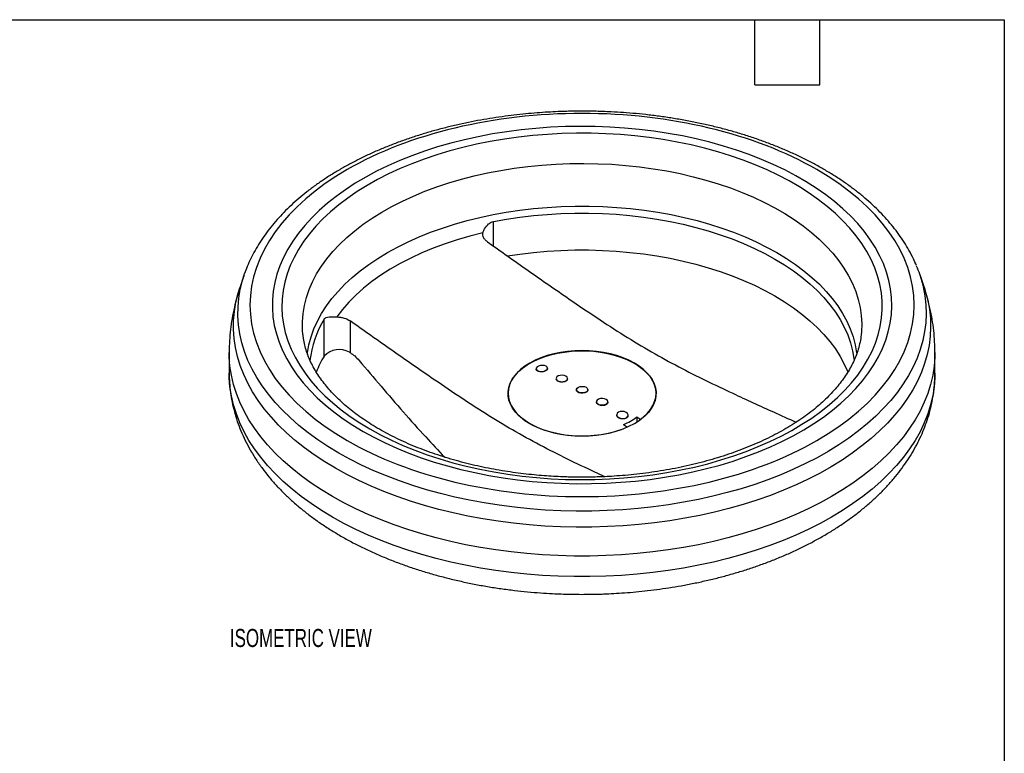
# Model space of a CAD drawing. Header units: millimetres. Extents: x 8 to 341, y 8 to 262.
# Tile 3 of 3: x 197 to 341, y 154 to 262. Entities that reach past the tile are written whole.
import ezdxf

# ---------------------------------------------------------------- set-up
doc = ezdxf.new("R2010")
doc.units = ezdxf.units.MM
doc.header["$LTSCALE"] = 1.25
doc.layers.add('TEXT', color=140, linetype='Continuous', lineweight=25)
doc.styles.add('SLDTEXTSTYLE0', font='TXT', dxfattribs={"width": 0.7})

msp = doc.modelspace()

# ---------------------------------------------------------------- linework, layer by layer
for p, q in [((266.500367, 228.781635), (266.500367, 232.350481)), ((230.006876, 224.530459), (229.369946, 222.62464)), ((230.006876, 224.530459), (230.074717, 224.729709)), ((329.605428, 222.62464), (328.968498, 224.530459)), ((241.734877, 212.656485), (241.734877, 218.053667)), ((245.530007, 217.800349), (245.530007, 213.161029)), ((227.82102, 213.168182), (227.82102, 210.149037)), ((331.154354, 210.149037), (331.154354, 213.168182)), ((272.751846, 210.781357), (272.756459, 210.717811)), ((274.418614, 210.84038), (274.414139, 210.90202)), ((275.708075, 209.363974), (275.708075, 209.280537)), ((277.374742, 209.322657), (277.374742, 209.363974)), ((278.654354, 207.731169), (278.654354, 207.67439)), ((280.32102, 207.67439), (280.32102, 207.731169)), ((281.600632, 205.962274), (281.600632, 205.920751)), ((283.267299, 205.878624), (283.267299, 205.962274)), ((284.561651, 204.090091), (284.557183, 204.033692)), ((286.218492, 203.90015), (286.223111, 203.958456)), ((287.505505, 203.731608), (287.505505, 202.994699))]:
    msp.add_line(p, q)
at = {"flags": 128}
for points in [[(247.419085, 201.616171), (248.993489, 200.749867), (250.638031, 199.928135), (252.348927, 199.152866), (254.122244, 198.425843), (255.953902, 197.748738), (257.839689, 197.123108), (259.775267, 196.550392), (261.756183, 196.031908), (263.777883, 195.568848), (265.835716, 195.162277), (267.924949, 194.81313), (270.040777, 194.52221), (272.178333, 194.290187), (274.3327, 194.117594), (276.498924, 194.004828), (278.672023, 193.952148), (280.846997, 193.959676), (283.018845, 194.027394), (285.182571, 194.155147), (287.333199, 194.34264), (289.465782, 194.589443), (291.575415, 194.894987), (293.657246, 195.25857), (295.706486, 195.679357), (297.718423, 196.156378), (299.688428, 196.688536), (301.611971, 197.274609), (303.484627, 197.913247), (305.30209, 198.602982), (307.060179, 199.342228), (308.75485, 200.129284), (310.382206, 200.96234), (311.938503, 201.83948), (313.420162, 202.758686), (314.823776, 203.717844), (316.146115, 204.714749), (317.384139, 205.747107), (318.535, 206.812543), (319.596051, 207.908608), (320.564851, 209.03278), (321.439173, 210.182474), (322.217004, 211.355045), (322.896557, 212.547796), (323.476268, 213.757984), (323.954804, 214.982826), (324.331065, 216.219504), (324.604183, 217.465174), (324.773533, 218.716971), (324.838724, 219.972015), (324.799606, 221.227421), (324.656269, 222.4803), (324.409042, 223.727771), (324.058496, 224.966964), (323.605435, 226.195031), (323.050901, 227.409145), (322.396171, 228.606514), (321.64275, 229.784385), (320.792371, 230.940048), (319.84699, 232.070845), (318.808781, 233.174176), (317.680133, 234.247502), (316.463641, 235.288355), (315.162102, 236.294341), (313.778512, 237.263146), (312.316051, 238.192542), (310.778084, 239.080392), (309.168149, 239.924652), (307.489947, 240.723382), (305.747339, 241.474744), (303.944333, 242.17701), (302.085076, 242.828565), (300.173844, 243.42791), (298.215034, 243.973667), (296.21315, 244.46458), (294.172797, 244.899521), (292.098667, 245.277489), (289.995532, 245.597614), (287.868229, 245.859161), (285.72165, 246.061527), (283.560733, 246.204248), (281.390448, 246.286994), (279.215786, 246.309577), (277.041749, 246.271943), (274.873339, 246.174179), (272.715541, 246.016511), (270.57332, 245.799301), (268.451602, 245.523048), (266.355267, 245.188388), (264.289138, 244.79609), (262.257965, 244.347058), (260.266422, 243.842323), (258.319087, 243.283046), (256.420442, 242.670515), (254.574852, 242.006137), (252.786562, 241.291441), (251.059685, 240.52807), (249.398194, 239.717782), (247.80591, 238.862438), (246.286494, 237.964006), (244.843443, 237.024554), (243.480074, 236.046241), (242.199525, 235.031318), (241.004739, 233.982119), (239.898465, 232.901058), (238.883247, 231.79062), (237.961421, 230.65336), (237.135107, 229.491894), (236.406205, 228.308893), (235.776392, 227.107077), (235.247116, 225.889212), (234.819595, 224.658098), (234.494812, 223.416567), (234.273515, 222.167475), (234.156211, 220.913694), (234.143171, 219.658107), (234.234424, 218.403604), (234.429762, 217.15307), (234.728735, 215.90938), (235.130654, 214.675395), (235.634596, 213.453954), (236.239402, 212.247866), (236.94368, 211.059904), (237.745811, 209.892801), (238.643949, 208.749242), (239.636029, 207.631857), (240.719769, 206.543216), (241.892677, 205.485822), (243.152054, 204.462108), (244.495005, 203.474428), (245.91844, 202.525055), (247.419085, 201.616171)], [(248.402509, 201.983648), (249.952837, 201.131227), (251.573219, 200.323391), (253.25981, 199.562056), (255.008612, 198.849029), (256.815475, 198.186001), (258.676113, 197.574545), (260.586115, 197.01611), (262.540949, 196.512021), (264.535979, 196.063474), (266.566473, 195.671533), (268.627614, 195.337127), (270.714515, 195.06105), (272.822224, 194.843956), (274.945743, 194.686361), (277.080035, 194.588638), (279.220038, 194.551018), (281.360675, 194.573592), (283.49687, 194.656306), (285.623556, 194.798963), (287.735688, 195.001224), (289.828257, 195.262612), (291.896299, 195.582504), (293.934909, 195.960143), (295.939252, 196.394633), (297.904574, 196.884944), (299.826213, 197.429911), (301.699611, 198.028244), (303.520325, 198.678522), (305.284036, 199.379203), (306.986561, 200.128625), (308.623862, 200.925011), (310.192055, 201.766472), (311.68742, 202.651011), (313.106412, 203.576532), (314.445663, 204.540838), (315.701998, 205.541643), (316.872437, 206.576572), (317.954203, 207.643171), (318.944731, 208.73891), (319.841671, 209.86119), (320.642896, 211.007349), (321.346505, 212.174669), (321.95083, 213.36038), (322.454437, 214.561671), (322.856132, 215.775692), (323.154961, 216.999564), (323.350217, 218.230383), (323.441435, 219.465231), (323.4284, 220.701178), (323.311142, 221.935293), (323.08994, 223.164648), (322.765319, 224.386329), (322.338047, 225.597436), (321.809139, 226.795098), (321.17985, 227.976474), (320.451671, 229.138761), (319.62633, 230.279203), (318.705785, 231.395095), (317.692219, 232.48379), (316.588035, 233.542706), (315.395854, 234.569331), (314.118503, 235.561231), (312.759011, 236.516051), (311.320603, 237.431529), (309.806692, 238.305491), (308.220866, 239.135866), (306.566889, 239.920684), (304.848683, 240.658084), (303.070324, 241.346315), (301.236029, 241.983746), (299.350149, 242.568866), (297.417158, 243.100285), (295.44164, 243.576744), (293.428282, 243.997113), (291.381857, 244.360394), (289.307221, 244.665726), (287.209294, 244.912385), (285.093053, 245.099785), (282.963516, 245.227482), (280.825734, 245.295173), (278.684779, 245.302698), (276.545729, 245.250039), (274.413656, 245.137321), (272.293619, 244.96481), (270.190644, 244.732917), (268.109722, 244.442191), (266.055787, 244.093321), (264.033711, 243.687136), (262.04829, 243.224599), (260.104233, 242.706806), (258.206151, 242.134987), (256.358548, 241.510497), (254.565803, 240.834817), (252.832171, 240.10955), (251.161763, 239.336416), (249.558541, 238.51725), (248.026307, 237.653994), (246.568696, 236.748695), (245.189166, 235.803502), (243.890988, 234.820655), (242.677241, 233.802486), (241.550804, 232.751411), (240.51435, 231.669921), (239.570336, 230.560582), (238.721002, 229.426026), (237.968361, 228.268944), (237.3142, 227.092079), (236.76007, 225.898224), (236.307285, 224.69021), (235.956919, 223.470902), (235.709804, 222.243192), (235.566524, 221.009993), (235.527421, 219.774229), (235.592587, 218.538832), (235.761867, 217.306731), (236.034859, 216.08085), (236.410918, 214.864095), (236.889149, 213.659353), (237.468419, 212.469482), (238.147355, 211.297303), (238.924345, 210.145596), (239.797547, 209.017095), (240.76489, 207.914474), (241.824079, 206.84035), (242.972601, 205.79727), (244.207734, 204.787709), (245.526546, 203.81406), (246.925911, 202.878634), (248.402509, 201.983648)], [(238.623326, 215.757729), (238.562814, 216.498726), (238.549884, 217.686707), (238.640366, 218.873563), (238.834032, 220.056295), (239.130393, 221.231916), (239.5287, 222.397456), (240.027947, 223.549971), (240.626872, 224.68655), (241.323964, 225.80432), (242.11746, 226.90046), (243.005356, 227.972199), (243.985411, 229.016831), (245.055146, 230.031717), (246.211862, 231.014292), (247.452635, 231.962076), (248.774332, 232.872673), (250.173613, 233.743784), (251.646944, 234.573207), (253.190603, 235.358849), (254.800691, 236.098724), (256.47314, 236.790963), (258.203726, 237.433817), (259.988077, 238.025663), (261.821686, 238.565006), (263.699921, 239.050483), (265.618037, 239.480868), (267.571189, 239.855074), (269.554443, 240.172154), (271.562789, 240.431309), (273.591154, 240.631884), (275.634415, 240.773372), (277.687409, 240.855416), (279.744951, 240.877808), (281.801843, 240.840492), (283.852889, 240.743562), (285.892908, 240.587263), (287.916747, 240.37199), (289.919294, 240.098286), (291.895489, 239.766843), (293.840342, 239.378499), (295.748938, 238.934233), (297.616457, 238.43517), (299.438181, 237.882568), (301.209508, 237.277824), (302.925964, 236.622466), (304.583213, 235.91815), (306.177069, 235.166654), (307.703505, 234.369876), (309.158665, 233.52983), (310.538874, 232.648637), (311.840645, 231.728524), (313.060689, 230.771814), (314.195925, 229.780925), (315.243485, 228.75836), (316.200723, 227.706701), (317.065221, 226.628605), (317.834794, 225.526796), (318.507499, 224.404057), (319.081637, 223.263223), (319.555757, 222.107178), (319.928662, 220.93884), (320.199409, 219.761162), (320.367315, 218.577119), (320.431956, 217.3897), (320.393167, 216.201907), (320.354499, 215.780405)], [(239.262241, 212.902814), (239.289533, 213.123566), (239.496175, 214.296657), (239.805474, 215.462201), (240.216638, 216.617205), (240.728609, 217.758705), (241.340074, 218.883769), (242.049464, 219.989512), (242.854957, 221.073093), (243.754485, 222.131731), (244.745741, 223.162709), (245.826178, 224.16338), (246.993024, 225.131176), (248.243283, 226.063612), (249.573747, 226.958295), (250.980999, 227.812928), (252.461427, 228.625318), (254.011231, 229.393378), (255.626433, 230.115137), (257.302886, 230.788743), (259.036288, 231.412466), (260.822188, 231.984706), (262.656002, 232.503993), (264.533023, 232.968994), (266.448432, 233.378516), (268.397312, 233.731507), (270.374662, 234.027062), (272.375404, 234.264421), (274.394404, 234.442976), (276.426478, 234.562268), (278.46641, 234.62199), (280.508964, 234.62199), (282.548896, 234.562268), (284.58097, 234.442976), (286.59997, 234.264421), (288.600712, 234.027062), (290.578062, 233.731507), (292.526942, 233.378516), (294.442351, 232.968994), (296.319372, 232.503993), (298.153186, 231.984706), (299.939086, 231.412466), (301.672487, 230.788743), (303.348941, 230.115137), (304.964143, 229.393378), (306.513947, 228.625318), (307.994375, 227.812928), (309.401627, 226.958295), (310.73209, 226.063612), (311.98235, 225.131176), (313.149196, 224.16338), (314.229633, 223.162709), (315.220889, 222.131731), (316.120417, 221.073093), (316.92591, 219.989512), (317.6353, 218.883769), (318.246765, 217.758705), (318.758736, 216.617205), (319.169899, 215.462201), (319.479199, 214.296657), (319.685841, 213.123566), (319.709825, 212.931232)], [(266.500367, 232.350481), (268.432616, 232.702817), (270.393343, 232.998103), (272.377497, 233.235577), (274.379967, 233.414628), (276.395596, 233.534794), (278.419189, 233.595767), (280.445536, 233.597388), (282.469414, 233.539654), (284.485612, 233.422714), (286.488935, 233.246869), (288.474222, 233.012571), (290.436359, 232.720425), (292.370292, 232.371183), (294.271039, 231.965744), (296.133703, 231.505153), (297.953486, 230.990597), (299.7257, 230.423401), (301.44578, 229.805026), (303.109295, 229.137065), (304.711959, 228.421239), (306.249644, 227.659391), (307.718389, 226.853486), (309.11441, 226.005597), (310.434112, 225.11791), (311.674093, 224.192712), (312.831161, 223.232385), (313.902334, 222.239404), (314.884853, 221.216327), (315.776187, 220.165789), (316.57404, 219.090496), (317.276357, 217.993218), (317.881328, 216.876782), (318.387395, 215.744064), (318.793255, 214.597982), (319.097861, 213.441489), (319.300429, 212.277563), (319.330111, 212.031029)], [(264.971531, 230.718395), (263.074291, 230.24092), (261.223967, 229.705593), (259.425847, 229.113943), (257.68507, 228.467661), (256.006614, 227.768595), (254.395275, 227.018742), (252.85566, 226.220247), (251.392169, 225.375392), (250.008985, 224.48659), (248.710062, 223.556384), (247.499112, 222.587432), (246.379598, 221.582504), (245.354719, 220.544471), (244.427404, 219.476301), (243.600304, 218.381048)], [(268.583415, 227.330536), (270.393343, 227.600921), (272.377497, 227.838395), (274.379968, 228.017445), (276.395596, 228.137612), (278.41919, 228.198584), (280.445536, 228.200206), (282.469415, 228.142472), (284.485612, 228.025532), (286.488935, 227.849687), (288.474222, 227.615389), (290.43636, 227.323243), (292.370293, 226.974001), (294.271039, 226.568562), (296.133703, 226.107971), (297.953486, 225.593415), (299.7257, 225.026219), (301.44578, 224.407843), (303.109295, 223.739883), (304.711959, 223.024056), (306.249644, 222.262209), (307.718389, 221.456303), (309.114411, 220.608415), (310.434112, 219.720728), (311.674093, 218.79553), (312.831161, 217.835203), (313.902334, 216.842222), (314.884853, 215.819145), (315.776187, 214.768606), (316.57404, 213.693313), (317.276357, 212.596036), (317.881328, 211.4796), (318.387395, 210.346882), (318.418427, 210.268718)], [(243.854245, 198.448691), (242.280461, 199.399241), (240.78269, 200.389875), (239.363991, 201.418567), (238.027263, 202.483218), (236.775235, 203.581651), (235.610467, 204.711622), (234.535337, 205.870823), (233.552043, 207.056887), (232.662592, 208.267389), (231.868803, 209.499857), (231.172296, 210.751773), (230.574494, 212.020579), (230.07662, 213.303683), (229.679689, 214.598465), (229.384513, 215.902278), (229.191695, 217.212459), (229.101629, 218.526332), (229.114499, 219.841213), (229.230279, 221.154414), (229.448731, 222.463254), (229.76941, 223.765059), (230.006876, 224.530459)], [(243.395561, 196.207141), (241.80152, 197.169927), (240.284469, 198.173312), (238.847508, 199.215247), (237.493573, 200.293601), (236.225429, 201.406174), (235.045668, 202.55069), (233.956699, 203.724813), (232.960747, 204.926144), (232.059847, 206.152228), (231.255839, 207.40056), (230.550367, 208.668591), (229.94487, 209.95373), (229.440587, 211.253351), (229.038547, 212.564799), (228.739572, 213.885395), (228.544272, 215.212442), (228.453046, 216.543227), (228.466082, 217.875033), (228.583352, 219.205139), (228.804616, 220.530826), (229.129423, 221.849388), (229.369946, 222.62464)], [(329.605428, 222.62464), (329.748644, 222.177599), (330.099241, 220.86124), (330.346442, 219.537081), (330.489741, 218.207825), (330.528846, 216.87619), (330.463676, 215.544894), (330.294366, 214.216658), (330.021261, 212.894196), (329.644918, 211.580208), (329.166107, 210.277381), (328.585806, 208.988374), (327.9052, 207.715822), (327.12568, 206.462324), (326.248838, 205.230441), (325.276466, 204.02269), (324.210551, 202.841538), (323.053268, 201.689398), (321.806984, 200.568624), (320.474244, 199.481506), (319.057771, 198.430264), (317.560458, 197.417046), (315.985365, 196.443922), (314.33571, 195.51288), (312.614861, 194.625823), (310.826336, 193.784561), (308.973788, 192.990815), (307.061001, 192.246206), (305.091884, 191.552254), (303.070458, 190.910377), (301.000855, 190.321888), (298.887301, 189.787987), (296.734115, 189.309766), (294.545696, 188.888202), (292.326514, 188.524156), (290.081102, 188.218372), (287.81405, 187.971474), (285.529986, 187.783967), (283.233579, 187.656234), (280.929519, 187.588536), (278.622514, 187.58101), (276.317276, 187.633674), (274.018515, 187.746418), (271.730927, 187.919013), (269.459186, 188.151105), (267.207933, 188.442222), (264.981766, 188.791768), (262.785234, 189.199028), (260.622824, 189.663172), (258.498954, 190.18325), (256.417963, 190.758201), (254.384102, 191.386849), (252.401526, 192.067911), (250.474286, 192.799995), (248.606318, 193.581605), (246.80144, 194.411145), (245.063337, 195.28692), (243.395561, 196.207141)], [(329.30202, 223.416563), (329.456035, 222.789469), (329.700094, 221.482138), (329.841572, 220.169776), (329.88018, 218.855063), (329.815839, 217.540686), (329.64868, 216.229331), (329.379046, 214.923675), (329.007486, 213.626387), (328.53476, 212.340116), (327.961834, 211.067491), (327.289877, 209.811112), (326.520264, 208.573544), (325.654566, 207.357317), (324.694551, 206.164915), (323.642182, 204.998774), (322.499607, 203.861276), (321.269162, 202.754745), (319.953359, 201.681443), (318.554887, 200.643561), (317.076604, 199.643219), (315.521528, 198.682463), (313.892837, 197.763253), (312.193859, 196.887469), (310.428063, 196.056899), (308.599058, 195.27324), (306.710581, 194.538094), (304.766488, 193.852961), (302.770752, 193.219242), (300.727451, 192.638231), (298.640758, 192.111116), (296.514936, 191.638973), (294.354328, 191.222766), (292.163349, 190.863347), (289.946474, 190.561449), (287.708232, 190.317689), (285.453197, 190.132565), (283.185974, 190.006455), (280.911196, 189.939617), (278.633509, 189.932187), (276.357568, 189.984181), (274.088021, 190.095492), (271.829505, 190.265894), (269.586635, 190.495037), (267.363992, 190.782454), (265.166117, 191.127557), (262.9975, 191.529642), (260.862572, 191.987887), (258.765694, 192.501356), (256.711149, 193.069), (254.703136, 193.689659), (252.745756, 194.362065), (250.843008, 195.084845), (248.99878, 195.856522), (247.216839, 196.67552), (245.500825, 197.540165), (243.854245, 198.448691)], [(271.827363, 202.778207), (272.615093, 202.366049), (273.469009, 202.000448), (274.380889, 201.684926), (275.34195, 201.422521), (276.342936, 201.21576), (277.374208, 201.066635), (278.425835, 200.976582), (279.487687, 200.946467), (280.549539, 200.976582), (281.601165, 201.066635), (282.632438, 201.21576), (283.633424, 201.422521), (284.594485, 201.684926), (285.506364, 202.000448), (286.360281, 202.366049), (287.14801, 202.778207), (287.861967, 203.232954), (288.495274, 203.725909), (289.041834, 204.252326), (289.496382, 204.807134), (289.854541, 205.384992), (290.112861, 205.980332), (290.268855, 206.587423), (290.32102, 207.200418), (290.268855, 207.813412), (290.112861, 208.420503), (289.854541, 209.015844), (289.496382, 209.593701), (289.041834, 210.148509), (288.495274, 210.674926), (287.861967, 211.167882), (287.14801, 211.622628), (286.360281, 212.034786), (285.506364, 212.400387), (284.594485, 212.715909), (283.633424, 212.978314), (282.632438, 213.185075), (281.601165, 213.3342), (280.549539, 213.424253), (279.487687, 213.454368), (278.425835, 213.424253), (277.374208, 213.3342), (276.342936, 213.185075), (275.34195, 212.978314), (274.380889, 212.715909), (273.469009, 212.400387), (272.615093, 212.034786), (271.827363, 211.622628), (271.113407, 211.167882), (270.480099, 210.674926), (269.93354, 210.148509), (269.478992, 209.593701), (269.120833, 209.015844), (268.862513, 208.420503), (268.706519, 207.813412), (268.654354, 207.200418), (268.706519, 206.587423), (268.862513, 205.980332), (269.120833, 205.384992), (269.478992, 204.807134), (269.93354, 204.252326), (270.480099, 203.725909), (271.113407, 203.232954), (271.827363, 202.778207)], [(286.113786, 202.218668), (285.235791, 201.865384), (284.301697, 201.563836), (283.320621, 201.316965), (282.302137, 201.127182), (281.256186, 200.996339), (280.192975, 200.925712), (279.122881, 200.915992), (278.056347, 200.967272), (277.003782, 201.079052), (275.975459, 201.250242), (274.981414, 201.47917), (274.031347, 201.763603), (273.134532, 202.100764), (272.29972, 202.487364), (271.535059, 202.919628), (270.848012, 203.393339), (270.245283, 203.903872), (269.732756, 204.446247), (269.315432, 205.015168), (268.997384, 205.605085), (268.781716, 206.210239), (268.670533, 206.824724), (268.66492, 207.442545), (268.764932, 208.05767), (268.969592, 208.664096), (269.276903, 209.255906), (269.683867, 209.827324), (270.186511, 210.372772), (270.77993, 210.886927), (271.458332, 211.364772), (272.215097, 211.801643), (273.042838, 212.193276), (273.933478, 212.53585), (274.878324, 212.82602), (275.868155, 213.060955), (276.893311, 213.238362), (277.943787, 213.35651), (279.00933, 213.414245), (280.079542, 213.411005), (281.143978, 213.34682), (282.192249, 213.222318), (283.214125, 213.038713), (284.199633, 212.797797), (285.139154, 212.501921), (286.023521, 212.153973), (286.8441, 211.757349), (287.592885, 211.31592), (288.262568, 210.833994), (288.846611, 210.316273), (289.339317, 209.767811), (289.735875, 209.193961), (290.032417, 208.600323), (290.226047, 207.99269), (290.314876, 207.376993), (290.298038, 206.759241), (290.175695, 206.145462), (289.949044, 205.541647), (289.620294, 204.953689), (289.192656, 204.387326), (288.670302, 203.848085), (288.05833, 203.341229)], [(242.953837, 192.077639), (241.351539, 193.0451), (239.826042, 194.053085), (238.380419, 195.099566), (237.01758, 196.182435), (235.74027, 197.29951), (234.551062, 198.448544), (233.45235, 199.62722), (232.446347, 200.833166), (231.535079, 202.063953), (230.720382, 203.317103), (230.003895, 204.590092), (229.387062, 205.880355), (228.871125, 207.185296), (228.457123, 208.502285), (228.145889, 209.82867), (227.938052, 211.161781), (227.834028, 212.498932), (227.82102, 213.168443)], [(331.154354, 213.16806), (331.141346, 212.498932), (331.037322, 211.161781), (330.829484, 209.82867), (330.518251, 208.502285), (330.104249, 207.185296), (329.588312, 205.880355), (328.971479, 204.590092), (328.254992, 203.317103), (327.440295, 202.063953), (326.529027, 200.833166), (325.523024, 199.62722), (324.424312, 198.448544), (323.235104, 197.29951), (321.957794, 196.182435), (320.594955, 195.099566), (319.149332, 194.053085), (317.623835, 193.0451), (316.021537, 192.077639), (314.345665, 191.152652), (312.599594, 190.272002), (310.786839, 189.437461), (308.911052, 188.650711), (306.976011, 187.913336), (304.985612, 187.226821), (302.943863, 186.592548), (300.854876, 186.011795), (298.722859, 185.485731), (296.552105, 185.015416), (294.346986, 184.601797), (292.111941, 184.245707), (289.851473, 183.947863), (287.570134, 183.708864), (285.272518, 183.529193), (282.963252, 183.409211), (280.646987, 183.34916), (278.328387, 183.34916), (276.012122, 183.409211), (273.702856, 183.529193), (271.40524, 183.708864), (269.1239, 183.947863), (266.863433, 184.245707), (264.628388, 184.601797), (262.423269, 185.015416), (260.252515, 185.485731), (258.120498, 186.011795), (256.031511, 186.592548), (253.989762, 187.226821), (251.999363, 187.913336), (250.064321, 188.650711), (248.188535, 189.437461), (246.37578, 190.272002), (244.629709, 191.152652), (242.953837, 192.077639)], [(274.170006, 210.562118), (274.34323, 210.703881), (274.41378, 210.864255), (274.372127, 211.021581), (274.223898, 211.154612), (273.98911, 211.245381), (273.699474, 211.281629), (273.394107, 211.258461), (273.11425, 211.179005), (272.897699, 211.053993), (272.773701, 210.900308), (272.759002, 210.738706), (272.855588, 210.591012), (273.050414, 210.477174), (273.317167, 210.412566), (273.619822, 210.405912), (273.917503, 210.458113), (274.170006, 210.562118)], [(242.953837, 189.058494), (241.351539, 190.025955), (239.826042, 191.03394), (238.380419, 192.080421), (237.01758, 193.16329), (235.74027, 194.280366), (234.551062, 195.429399), (233.45235, 196.608075), (232.446347, 197.814021), (231.535079, 199.044809), (230.720382, 200.297958), (230.003895, 201.570947), (229.387062, 202.86121), (228.871125, 204.166151), (228.457123, 205.48314), (228.145889, 206.809525), (227.938052, 208.142636), (227.834028, 209.479788), (227.82102, 210.149037)], [(331.154354, 210.149037), (331.141346, 209.479788), (331.037322, 208.142636), (330.829484, 206.809525), (330.518251, 205.48314), (330.104249, 204.166151), (329.588312, 202.86121), (328.971479, 201.570947), (328.254992, 200.297958), (327.440295, 199.044809), (326.529027, 197.814021), (325.523024, 196.608075), (324.424312, 195.429399), (323.235104, 194.280366), (321.957794, 193.16329), (320.594955, 192.080421), (319.149332, 191.03394), (317.623835, 190.025955), (316.021537, 189.058494), (314.345665, 188.133507), (312.599594, 187.252857), (310.786839, 186.418316), (308.911052, 185.631566), (306.976011, 184.894191), (304.985612, 184.207676), (302.943863, 183.573403), (300.854876, 182.99265), (298.722859, 182.466586), (296.552105, 181.996271), (294.346986, 181.582652), (292.111941, 181.226562), (289.851473, 180.928718), (287.570134, 180.68972), (285.272518, 180.510048), (282.963252, 180.390066), (280.646987, 180.330015), (278.328387, 180.330015), (276.012122, 180.390066), (273.702856, 180.510048), (271.40524, 180.68972), (269.1239, 180.928718), (266.863433, 181.226562), (264.628388, 181.582652), (262.423269, 181.996271), (260.252515, 182.466586), (258.120498, 182.99265), (256.031511, 183.573403), (253.989762, 184.207676), (251.999363, 184.894191), (250.064321, 185.631566), (248.188535, 186.418316), (246.37578, 187.252857), (244.629709, 188.133507), (242.953837, 189.058494)], [(277.130664, 209.704144), (276.87801, 209.804057), (276.579895, 209.844534), (276.276583, 209.820109), (276.009036, 209.73408), (275.81339, 209.598067), (275.716067, 209.430438), (275.73021, 209.253832), (275.853911, 209.092102), (276.070462, 208.96709), (276.350617, 208.895679), (276.656539, 208.887514), (276.946912, 208.943698), (277.18252, 209.056642), (277.331543, 209.211093), (277.373853, 209.386192), (277.303737, 209.55829), (277.130664, 209.704144)], [(280.32102, 207.67439), (280.277821, 207.521509), (280.128799, 207.367058), (279.893191, 207.254114), (279.602817, 207.19793), (279.296895, 207.206095), (279.01674, 207.277506), (278.800189, 207.402518), (278.676489, 207.564248), (278.654354, 207.67439)], [(280.076943, 208.071339), (280.250015, 207.925485), (280.320131, 207.753387), (280.277821, 207.578288), (280.128799, 207.423837), (279.893191, 207.310893), (279.602817, 207.254709), (279.296895, 207.262874), (279.01674, 207.334285), (278.800189, 207.459297), (278.676489, 207.621027), (278.662345, 207.797632), (278.759668, 207.965261), (278.955315, 208.101275), (279.222861, 208.187304), (279.526173, 208.211729), (279.824288, 208.171252), (280.076943, 208.071339)], [(283.023221, 206.302444), (282.770566, 206.402357), (282.472451, 206.442834), (282.169139, 206.418408), (281.901593, 206.33238), (281.705947, 206.196366), (281.608623, 206.028737), (281.622767, 205.852132), (281.746467, 205.690402), (281.963018, 205.56539), (282.243173, 205.493979), (282.549096, 205.485814), (282.839469, 205.541998), (283.075077, 205.654942), (283.224099, 205.809393), (283.266409, 205.984491), (283.196293, 206.156589), (283.023221, 206.302444)], [(284.805368, 204.422455), (284.632144, 204.272683), (284.561594, 204.089362), (284.603247, 203.897251), (284.751476, 203.722294), (284.986264, 203.588122), (285.2759, 203.512855), (285.581267, 203.506657), (285.861124, 203.570367), (286.077675, 203.695379), (286.201673, 203.86481), (286.216372, 204.055778), (286.119786, 204.242491), (285.92496, 204.399732), (285.658207, 204.506266), (285.355552, 204.547704), (285.057871, 204.51845), (284.805368, 204.422455)]]:
    msp.add_lwpolyline(points, dxfattribs=at)
for centre, radius, start, end in [((311.186399, 218.597269), 18.745701, 14.89734215, 22.73019304), ((254.452783, 210.268094), 14.91175, 148.52611089, 173.37582486), ((243.954676, 210.483717), 3.106192, 61.49760589, 135.61343745), ((255.692643, 204.286105), 16.275212, 149.04916228, 158.28792993), ((281.836457, 211.306264), 9.461159, 293.1825912, 306.81203227)]:
    msp.add_arc(centre, radius, start, end)
for points, knots in [([(279.487687, 248.534456), (278.739192, 248.529141), (277.690679, 248.521696), (276.14613, 248.472078), (274.834796, 248.413002), (273.274711, 248.314324), (271.64222, 248.180278), (269.940319, 248.006071), (268.194839, 247.790351), (266.421477, 247.531888), (264.632857, 247.229991), (262.839039, 246.884298), (261.048334, 246.494709), (259.267793, 246.061334), (257.503543, 245.584454), (255.761004, 245.064491), (254.045049, 244.501988), (252.360115, 243.89759), (250.710277, 243.252028), (249.099312, 242.566111), (247.53074, 241.840713), (246.007857, 241.076763), (244.533765, 240.275243), (243.111394, 239.437174), (241.74352, 238.563618), (240.432807, 237.655687), (239.181798, 236.714532), (237.992926, 235.741343), (236.868511, 234.737335), (235.81079, 233.703762), (234.821911, 232.641919), (233.90397, 231.553145), (233.058919, 230.438831), (232.288913, 229.300367), (231.595019, 228.139355), (230.982056, 226.956775), (230.4713, 225.8243), (230.20557, 225.079435), (230.084956, 224.741343)], [0, 0, 0, 0, 0.03274237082, 0.0458665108, 0.06766700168, 0.09027438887, 0.11450428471, 0.13977255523, 0.16584411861, 0.19253133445, 0.21970099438, 0.24725469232, 0.27511848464, 0.30323581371, 0.33156274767, 0.36006470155, 0.3887141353, 0.41748890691, 0.44637107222, 0.47534599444, 0.50440167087, 0.53352821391, 0.5627174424, 0.59196255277, 0.62125784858, 0.65059841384, 0.67997859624, 0.70939442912, 0.73884228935, 0.76831890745, 0.79782141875, 0.82734753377, 0.85689585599, 0.8864663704, 0.91606110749, 0.94568495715, 0.97534656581, 1, 1, 1, 1]), ([(245.106435, 200.281106), (235.988218, 205.544941), (230.865254, 212.684794), (230.865254, 227.573167), (235.988218, 234.71302), (254.224652, 245.24069), (266.592581, 248.198114), (292.382793, 248.198114), (304.750722, 245.24069), (322.987156, 234.71302), (328.11012, 227.573167), (328.11012, 212.684794), (322.987156, 205.544941), (304.750722, 195.017271), (292.382793, 192.059847), (266.592581, 192.059847), (254.224652, 195.017271), (245.106435, 200.281106)], [0, 0, 0, 0, 0.125, 0.125, 0.25, 0.25, 0.375, 0.375, 0.5, 0.5, 0.625, 0.625, 0.75, 0.75, 0.875, 0.875, 1, 1, 1, 1]), ([(328.437098, 225.917701), (328.301503, 226.238886), (327.97946, 227.00171), (327.378603, 228.140604), (326.662916, 229.338215), (325.890165, 230.475229), (325.040494, 231.591927), (324.114525, 232.68598), (323.114311, 233.755426), (322.041728, 234.79834), (320.898877, 235.812927), (319.687951, 236.797503), (318.411247, 237.750491), (317.071146, 238.670411), (315.670132, 239.555864), (314.210757, 240.405539), (312.695641, 241.21821), (311.127451, 241.992732), (309.508937, 242.728022), (307.842938, 243.423057), (306.132395, 244.076869), (304.380363, 244.688547), (302.59004, 245.257236), (300.764802, 245.782137), (298.908271, 246.262508), (297.024423, 246.697663), (295.117802, 247.086966), (293.193931, 247.42983), (291.26023, 247.725686), (289.328297, 247.973922), (287.420863, 248.173681), (285.571536, 248.325085), (283.944414, 248.42342), (282.50442, 248.484459), (281.075973, 248.525421), (280.064374, 248.531175), (279.487687, 248.534456)], [0, 0, 0, 0, 0.0243873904, 0.0579208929, 0.0882647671, 0.1186993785, 0.1492117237, 0.1797894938, 0.2104199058, 0.2410905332, 0.27178988, 0.3025077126, 0.3332351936, 0.3639648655, 0.3946902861, 0.4254049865, 0.4561052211, 0.4867877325, 0.5174496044, 0.5480880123, 0.5786999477, 0.6092818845, 0.6398293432, 0.670336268, 0.7007940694, 0.7311900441, 0.7615045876, 0.7917059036, 0.8217390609, 0.8515007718, 0.8807721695, 0.9089971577, 0.9355923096, 0.9544362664, 0.9740252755, 1, 1, 1, 1]), ([(264.971531, 230.718395), (265.001018, 230.86432), (265.05988, 231.023686), (265.229905, 231.353392), (265.338171, 231.518029), (265.597114, 231.828801), (265.749344, 231.976429), (266.093508, 232.216027), (266.289888, 232.308681), (266.500367, 232.350481)], [0, 0, 0, 0, 0.25, 0.25, 0.5, 0.5, 0.75, 0.75, 1, 1, 1, 1]), ([(265.623625, 229.400148), (265.498155, 229.489013), (265.389547, 229.585191), (265.204709, 229.791547), (265.128321, 229.902884), (264.960073, 230.242494), (264.924211, 230.484213), (264.971531, 230.718395)], [0, 0, 0, 0, 0.25, 0.25, 0.5, 0.5, 1, 1, 1, 1]), ([(265.623625, 229.400148), (267.620924, 227.987134), (271.615477, 225.161139), (276.950293, 221.450774), (281.627601, 218.272634), (285.647601, 215.657081), (289.65561, 213.229523), (293.644027, 211.053444), (297.606152, 209.063441), (302.226987, 206.872183), (306.636059, 204.845111), (309.724865, 203.462457), (310.834146, 202.965905)], [0, 0, 0, 0, 0.1328847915, 0.2657665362, 0.3545380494, 0.4433130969, 0.5320388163, 0.6194979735, 0.7070029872, 0.7945048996, 0.9262007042, 1, 1, 1, 1]), ([(229.381414, 222.635052), (229.245854, 222.222808), (228.938364, 221.287722), (228.56109, 219.79936), (228.234913, 218.18241), (227.998812, 216.550717), (227.863543, 214.908742), (227.807404, 213.77905), (227.82265, 213.199016), (227.823454, 213.168425)], [0, 0, 0, 0, 0.1352676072, 0.3068255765, 0.4779087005, 0.6487323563, 0.8195155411, 0.9904813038, 1, 1, 1, 1]), ([(331.151918, 213.168032), (331.144947, 213.688443), (331.130569, 214.761867), (330.992411, 216.385805), (330.766229, 218.03772), (330.441266, 219.682627), (330.056338, 221.223187), (329.736808, 222.200147), (329.591986, 222.642943)], [0, 0, 0, 0, 0.16170724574, 0.33354507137, 0.50619154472, 0.67989567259, 0.85491664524, 1, 1, 1, 1]), ([(241.734877, 218.053667), (241.807419, 218.175401), (241.907409, 218.253813), (242.152815, 218.354774), (242.292956, 218.377195), (242.611998, 218.399661), (242.788251, 218.398712), (243.171213, 218.390796), (243.381185, 218.383337), (243.600304, 218.381048)], [0, 0, 0, 0, 0.25, 0.25, 0.5, 0.5, 0.75, 0.75, 1, 1, 1, 1]), ([(243.600304, 218.381048), (243.77629, 218.379209), (243.951435, 218.364798), (244.300104, 218.311792), (244.47508, 218.2725), (244.972352, 218.122969), (245.279074, 217.978076), (245.530007, 217.800349)], [0, 0, 0, 0, 0.25, 0.25, 0.5, 0.5, 1, 1, 1, 1]), ([(282.811241, 194.978124), (282.327483, 195.199929), (280.508057, 196.034142), (277.347514, 197.546844), (273.327842, 199.568732), (269.319746, 201.76979), (265.331348, 204.198316), (261.369233, 206.783122), (256.748329, 209.926233), (251.468379, 213.599176), (247.509479, 216.399948), (245.530007, 217.800349)], [0, 0, 0, 0, 0.0390055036, 0.1467007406, 0.2544002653, 0.3620399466, 0.4681430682, 0.5743018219, 0.6804568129, 0.8402266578, 1, 1, 1, 1]), ([(279.487687, 194.901152), (278.816928, 194.906146), (277.875549, 194.913154), (276.487478, 194.959948), (275.305882, 195.015898), (273.901161, 195.109399), (272.432609, 195.236413), (270.903902, 195.401375), (269.339228, 195.605396), (267.753619, 195.849418), (266.159314, 196.133814), (264.56621, 196.458591), (262.9826, 196.823446), (261.415601, 197.227823), (259.871453, 197.670942), (258.355709, 198.151835), (256.87337, 198.669361), (255.428972, 199.222227), (254.026653, 199.809003), (252.670189, 200.428135), (251.363024, 201.077966), (250.108289, 201.756743), (248.908814, 202.462646), (247.76713, 203.193799), (246.685477, 203.948303), (245.665858, 204.724223), (244.709994, 205.519645), (243.819326, 206.332722), (242.994987, 207.161766), (242.23786, 208.005287), (241.548618, 208.862068), (240.927771, 209.731256), (240.375792, 210.612465), (239.893102, 211.505876), (239.480769, 212.412312), (239.138772, 213.33332), (238.873876, 214.270849), (238.701521, 215.082166), (238.651622, 215.580482), (238.633516, 215.761295)], [0, 0, 0, 0, 0.0317799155, 0.0446016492, 0.0658853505, 0.0879625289, 0.1116224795, 0.1362882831, 0.1617252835, 0.1877454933, 0.2142144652, 0.2410320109, 0.2681220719, 0.2954258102, 0.3228969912, 0.3504988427, 0.3782018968, 0.405982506, 0.4338218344, 0.4617051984, 0.4896216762, 0.5175639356, 0.5455282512, 0.5735146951, 0.6015274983, 0.6295755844, 0.6576690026, 0.6858268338, 0.7140753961, 0.7424493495, 0.7709931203, 0.7997624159, 0.8288256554, 0.8582649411, 0.8881758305, 0.9186645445, 0.9498403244, 0.9817997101, 1, 1, 1, 1]), ([(320.352749, 215.780301), (320.351912, 215.767116), (320.329169, 215.409228), (320.196377, 214.70336), (319.953381, 213.69994), (319.623138, 212.735493), (319.232806, 211.81689), (318.768602, 210.909062), (318.232115, 210.011915), (317.623629, 209.125652), (316.943596, 208.250898), (316.19243, 207.388664), (315.370696, 206.540297), (314.479144, 205.707405), (313.518758, 204.891785), (312.490769, 204.095368), (311.396726, 203.320195), (310.238426, 202.568327), (309.017913, 201.841804), (307.73739, 201.142587), (306.39929, 200.472592), (305.006267, 199.83367), (303.561188, 199.227589), (302.067135, 198.656027), (300.527406, 198.120564), (298.945536, 197.622675), (297.325333, 197.163723), (295.67096, 196.744966), (293.987078, 196.36755), (292.279151, 196.032517), (290.554099, 195.740821), (288.821879, 195.493383), (287.10002, 195.291206), (285.430991, 195.136162), (283.918041, 195.03013), (282.593234, 194.963786), (281.152272, 194.913301), (280.130793, 194.905846), (279.487687, 194.901152)], [0, 0, 0, 0, 0.0013273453, 0.0360280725, 0.0708339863, 0.1016600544, 0.131998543, 0.1619103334, 0.1914689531, 0.2207461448, 0.2498063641, 0.2787047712, 0.3074870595, 0.3361901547, 0.3648432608, 0.393468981, 0.4220843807, 0.4506974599, 0.4793182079, 0.5079531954, 0.5366061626, 0.5652784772, 0.5939694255, 0.622676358, 0.6513946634, 0.6801175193, 0.7088353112, 0.737534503, 0.7661955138, 0.7947886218, 0.823265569, 0.8515407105, 0.8794428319, 0.9065664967, 0.9316435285, 0.9516323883, 0.9695485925, 1, 1, 1, 1]), ([(245.530007, 213.161029), (245.75949, 213.020587), (245.9839, 212.853759), (246.422904, 212.469059), (246.638805, 212.249278), (246.842236, 212.008841)], [0, 0, 0, 0, 0.5, 0.5, 1, 1, 1, 1]), ([(246.842236, 212.008841), (247.914141, 210.742679), (250.058325, 208.209912), (253.301188, 204.456958), (256.394733, 200.972012), (258.442381, 198.815895), (259.371705, 197.837343)], [0, 0, 0, 0, 0.2610363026, 0.5221638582, 0.7831343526, 1, 1, 1, 1]), ([(273.000174, 210.438044), (272.961849, 210.459007), (272.86229, 210.513463), (272.771365, 210.611307), (272.768776, 210.689606), (272.767809, 210.718827)], [0, 0, 0, 0, 0.2817652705, 0.731951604, 1, 1, 1, 1]), ([(274.414698, 210.839809), (274.416308, 210.835452), (274.435347, 210.783901), (274.383067, 210.676771), (274.254526, 210.539043), (274.041196, 210.427273), (273.778972, 210.355289), (273.495744, 210.331743), (273.218295, 210.355892), (273.072881, 210.41066), (273.000174, 210.438044)], [0, 0, 0, 0, 0.0130180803, 0.1540151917, 0.2950122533, 0.4360094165, 0.5770067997, 0.718004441, 0.859002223, 1, 1, 1, 1]), ([(227.83018, 210.171363), (227.827352, 210.04376), (227.814119, 209.446798), (227.883634, 208.377361), (228.042669, 206.964979), (228.304682, 205.550825), (228.66201, 204.137169), (229.118839, 202.726244), (229.676214, 201.320497), (230.336017, 199.922622), (231.099737, 198.535637), (231.968613, 197.162937), (232.907873, 195.85766), (233.90358, 194.622311), (234.94151, 193.45866), (236.055175, 192.325026), (237.242045, 191.223873), (238.499362, 190.157434), (239.824183, 189.127711), (241.213452, 188.136463), (242.664048, 187.185216), (244.172758, 186.275326), (245.73637, 185.407951), (247.351698, 184.584072), (249.015664, 183.804491), (250.725206, 183.069915), (252.477239, 182.380976), (254.26863, 181.738248), (256.096165, 181.142258), (257.956499, 180.593493), (259.84608, 180.092402), (261.761025, 179.639408), (263.696903, 179.234902), (265.648303, 178.879265), (267.607889, 178.572877), (269.564053, 178.316206), (271.493737, 178.110002), (273.361184, 177.954143), (275.001653, 177.853134), (276.453966, 177.790414), (277.891803, 177.748474), (278.910005, 177.742598), (279.487687, 177.739264)], [0, 0, 0, 0, 0.0068765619, 0.0321706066, 0.057644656, 0.0833472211, 0.1093296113, 0.1356400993, 0.162321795, 0.1894103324, 0.2169315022, 0.2448990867, 0.2733132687, 0.2990538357, 0.3249713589, 0.3510377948, 0.3772253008, 0.4035059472, 0.4298532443, 0.4562432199, 0.4826550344, 0.5090711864, 0.5354734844, 0.5618511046, 0.5881961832, 0.614502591, 0.6407654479, 0.6669805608, 0.6931438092, 0.7192504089, 0.7452939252, 0.7712647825, 0.7971477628, 0.8229173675, 0.848528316, 0.8738937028, 0.8988267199, 0.9228478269, 0.9453959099, 0.9613718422, 0.9780841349, 1, 1, 1, 1]), ([(275.953176, 208.960827), (275.914647, 208.984075), (275.814633, 209.044424), (275.720615, 209.155787), (275.718616, 209.244228), (275.717787, 209.280933)], [0, 0, 0, 0, 0.2682412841, 0.6963111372, 1, 1, 1, 1]), ([(277.373773, 209.322748), (277.365372, 209.271935), (277.348392, 209.169224), (277.207497, 209.028476), (276.997687, 208.917647), (276.734056, 208.84981), (276.450343, 208.833685), (276.171977, 208.867619), (276.026109, 208.929758), (275.953176, 208.960827)], [0, 0, 0, 0, 0.1401069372, 0.2832057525, 0.4263632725, 0.5696421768, 0.7130529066, 0.8565275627, 1, 1, 1, 1]), ([(279.487687, 177.739264), (280.23608, 177.744644), (281.287347, 177.752202), (282.839145, 177.802742), (284.162889, 177.863333), (285.73838, 177.964745), (287.388255, 178.102765), (289.109399, 178.282414), (290.87575, 178.505182), (292.671565, 178.772454), (294.484236, 179.085082), (296.303774, 179.443605), (298.121964, 179.84832), (299.931864, 180.299337), (301.727462, 180.796618), (303.503442, 181.340013), (305.255021, 181.929279), (306.977827, 182.564095), (308.667812, 183.244077), (310.321184, 183.968784), (311.934349, 184.737725), (313.50387, 185.550352), (315.026426, 186.406064), (316.498752, 187.304171), (317.917586, 188.243859), (319.279704, 189.224185), (320.581932, 190.244073), (321.821178, 191.302317), (322.9944, 192.397528), (324.098641, 193.528128), (325.131066, 194.692347), (326.089005, 195.888238), (326.970001, 197.113707), (327.771838, 198.366556), (328.492554, 199.64453), (329.130447, 200.945368), (329.68401, 202.266844), (330.15201, 203.606789), (330.532972, 204.963109), (330.826827, 206.333772), (331.028495, 207.716827), (331.140817, 208.988441), (331.144073, 209.798495), (331.145458, 210.143289)], [0, 0, 0, 0, 0.0284050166, 0.039900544, 0.0589830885, 0.0787895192, 0.1000304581, 0.1221920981, 0.1450684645, 0.1684956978, 0.1923581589, 0.2165710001, 0.2410709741, 0.2658101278, 0.2907515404, 0.3158663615, 0.3411316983, 0.3665290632, 0.3920431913, 0.4176611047, 0.4433713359, 0.4691632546, 0.4950264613, 0.5209502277, 0.546921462, 0.5729240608, 0.5989425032, 0.6249593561, 0.6509555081, 0.6769106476, 0.7028041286, 0.7286162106, 0.754329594, 0.7799310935, 0.8054132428, 0.83077562, 0.8560257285, 0.8811793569, 0.9062604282, 0.9313004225, 0.9563374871, 0.9814153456, 1, 1, 1, 1]), ([(281.843978, 205.560124), (281.805588, 205.587629), (281.705931, 205.659029), (281.612745, 205.785323), (281.611165, 205.881509), (281.610515, 205.921137)], [0, 0, 0, 0, 0.2692405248, 0.6989288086, 1, 1, 1, 1]), ([(283.266726, 205.878679), (283.258002, 205.82316), (283.240447, 205.71144), (283.09852, 205.56505), (282.888114, 205.455562), (282.624161, 205.395964), (282.340396, 205.393945), (282.06225, 205.446303), (281.916735, 205.522184), (281.843978, 205.560124)], [0, 0, 0, 0, 0.14117824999, 0.28409466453, 0.42707228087, 0.57017420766, 0.7134086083, 0.85670537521, 1, 1, 1, 1]), ([(284.800396, 203.625538), (284.761926, 203.654971), (284.66199, 203.731432), (284.564533, 203.873899), (284.563513, 203.983261), (284.563043, 204.033668)], [0, 0, 0, 0, 0.2522809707, 0.6553595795, 1, 1, 1, 1]), ([(286.21204, 203.901123), (286.204419, 203.852445), (286.187667, 203.745448), (286.051459, 203.604018), (285.842277, 203.494365), (285.578921, 203.438049), (285.295992, 203.442034), (285.018476, 203.502452), (284.873089, 203.584509), (284.800396, 203.625538)], [0, 0, 0, 0, 0.1221215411, 0.2684341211, 0.4147468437, 0.5610598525, 0.7073731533, 0.8536865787, 1, 1, 1, 1]), ([(287.505505, 203.731608), (287.595969, 203.668066), (287.78031, 203.538585), (287.96452, 203.407822), (288.05833, 203.341229)], [0, 0, 0, 0, 0.49074099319, 1, 1, 1, 1]), ([(285.560961, 202.609046), (285.653132, 202.544304), (285.837472, 202.414818), (286.021682, 202.284051), (286.113786, 202.218668)], [0, 0, 0, 0, 0.50000151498, 1, 1, 1, 1])]:
    msp.add_open_spline(points, degree=3, knots=knots)
msp.add_open_spline([(245.530007, 213.161029), (245.499824, 213.179501), (245.46877, 213.196997), (245.436937, 213.21343)], degree=3)
at = {"layer": 'TEXT'}
for p, q in [((7.9375, 261.9375), (341.3125, 261.9375)), ((304.8, 252.4125), (304.8, 261.9375)), ((314.325, 252.4125), (314.325, 261.9375)), ((341.3125, 261.9375), (341.3125, 7.9375)), ((304.8, 252.4125), (314.325, 252.4125))]:
    msp.add_line(p, q, dxfattribs=at)

# ---------------------------------------------------------------- texts
at = {"layer": 'TEXT', "insert": (227.929221, 172.669882), "char_height": 2.64583333, "attachment_point": 1, "style": 'SLDTEXTSTYLE0'}
msp.add_mtext('ISOMETRIC VIEW', dxfattribs=at)

doc.saveas('drawing.dxf')
